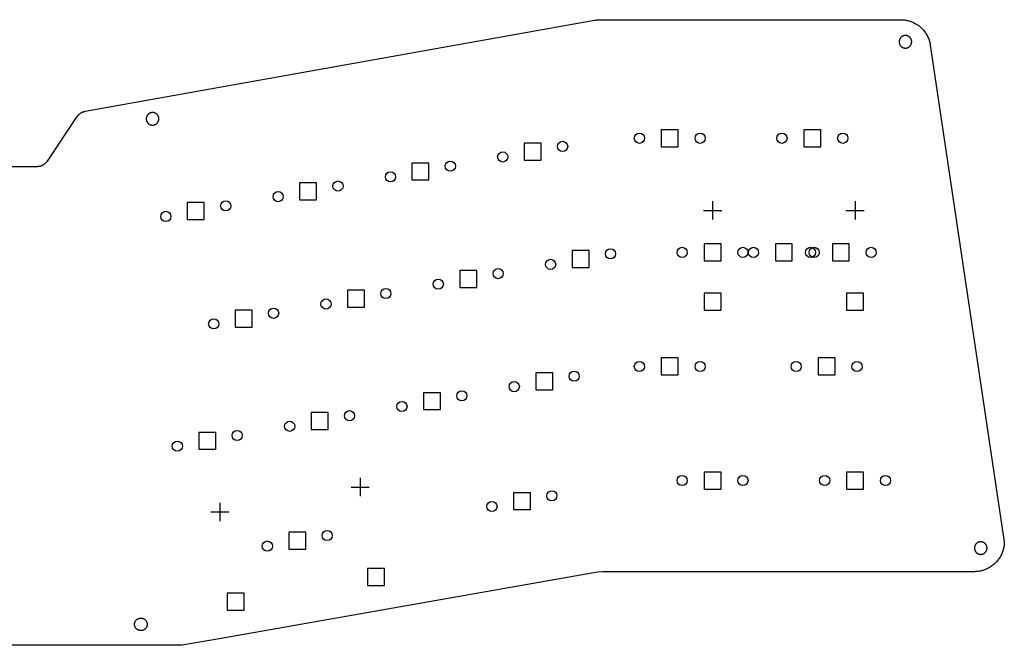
# Model space of a CAD drawing. Extents: x 52 to 383, y -189 to -68.
# Tile 5 of 5: x 219 to 383, y -172 to -68. Entities that reach past the tile are written whole.
import ezdxf

# ---------------------------------------------------------------- set-up
doc = ezdxf.new("R2010")
doc.units = 0
doc.layers.add('BLACK', color=7, linetype='CONTINUOUS')

msp = doc.modelspace()

# ---------------------------------------------------------------- linework, layer by layer
at = {"layer": 'BLACK', "linetype": 'CONTINUOUS'}
for p, q in [((229.906, -83.2269), (315.016, -68.012)), ((315.016, -68.012), (315.161, -67.9886)), ((315.161, -67.9886), (315.306, -67.9695)), ((315.306, -67.9695), (315.451, -67.9545)), ((315.451, -67.9545), (315.597, -67.9438)), ((315.597, -67.9438), (315.743, -67.9374)), ((315.743, -67.9374), (315.889, -67.9353)), ((315.889, -67.9353), (366.14, -67.9353)), ((366.14, -67.9353), (366.313, -67.9383)), ((366.313, -67.9383), (366.486, -67.9474)), ((366.486, -67.9474), (366.659, -67.9624)), ((366.659, -67.9624), (366.832, -67.9834)), ((366.832, -67.9834), (367.003, -68.0104)), ((367.003, -68.0104), (367.173, -68.0433)), ((367.173, -68.0433), (367.342, -68.0821)), ((367.342, -68.0821), (367.51, -68.1267)), ((367.51, -68.1267), (367.676, -68.1771)), ((367.676, -68.1771), (367.84, -68.2333)), ((367.84, -68.2333), (368.002, -68.2951)), ((368.002, -68.2951), (368.162, -68.3625)), ((368.162, -68.3625), (368.32, -68.4354)), ((368.32, -68.4354), (368.474, -68.5138)), ((368.474, -68.5138), (368.626, -68.5974)), ((368.626, -68.5974), (368.775, -68.6863)), ((368.775, -68.6863), (368.921, -68.7803)), ((368.921, -68.7803), (369.064, -68.8793)), ((369.064, -68.8793), (369.203, -68.9832)), ((369.203, -68.9832), (369.338, -69.0918)), ((366.383, -70.7258), (366.353, -70.7453)), ((366.415, -70.7074), (366.383, -70.7258)), ((366.447, -70.6901), (366.415, -70.7074)), ((366.48, -70.674), (366.447, -70.6901)), ((366.513, -70.6589), (366.48, -70.674)), ((366.546, -70.645), (366.513, -70.6589)), ((366.581, -70.6324), (366.546, -70.645)), ((366.615, -70.6208), (366.581, -70.6324)), ((366.65, -70.6106), (366.615, -70.6208)), ((366.685, -70.6015), (366.65, -70.6106)), ((366.721, -70.5936), (366.685, -70.6015)), ((366.757, -70.587), (366.721, -70.5936)), ((366.793, -70.5817), (366.757, -70.587)), ((366.829, -70.5776), (366.793, -70.5817)), ((366.866, -70.5747), (366.829, -70.5776)), ((366.902, -70.5731), (366.866, -70.5747)), ((366.938, -70.5728), (366.902, -70.5731)), ((366.975, -70.5738), (366.938, -70.5728)), ((367.011, -70.576), (366.975, -70.5738)), ((367.047, -70.5795), (367.011, -70.576)), ((367.084, -70.5842), (367.047, -70.5795)), ((367.12, -70.5902), (367.084, -70.5842)), ((367.155, -70.5974), (367.12, -70.5902)), ((367.191, -70.6059), (367.155, -70.5974)), ((367.226, -70.6155), (367.191, -70.6059)), ((367.261, -70.6264), (367.226, -70.6155)), ((367.295, -70.6386), (367.261, -70.6264)), ((367.329, -70.6518), (367.295, -70.6386)), ((367.362, -70.6663), (367.329, -70.6518)), ((367.395, -70.6819), (367.362, -70.6663)), ((367.428, -70.6987), (367.395, -70.6819)), ((367.46, -70.7165), (367.428, -70.6987)), ((367.491, -70.7355), (367.46, -70.7165)), ((369.338, -69.0918), (369.469, -69.2051)), ((369.469, -69.2051), (369.597, -69.3229)), ((369.597, -69.3229), (369.72, -69.445)), ((369.72, -69.445), (369.839, -69.5713)), ((369.839, -69.5713), (369.953, -69.7017)), ((369.953, -69.7017), (370.063, -69.8359)), ((370.063, -69.8359), (370.169, -69.9739)), ((370.169, -69.9739), (370.269, -70.1155)), ((370.269, -70.1155), (370.364, -70.2604)), ((370.364, -70.2604), (370.454, -70.4086)), ((370.454, -70.4086), (370.539, -70.5598)), ((370.539, -70.5598), (370.619, -70.7139)), ((370.619, -70.7139), (370.694, -70.8706)), ((365.881, -71.5681), (365.879, -71.6046)), ((365.879, -71.6046), (365.879, -71.641)), ((365.879, -71.641), (365.881, -71.6774)), ((365.883, -71.5318), (365.881, -71.5681)), ((365.881, -71.6774), (365.883, -71.7138)), ((365.887, -71.4955), (365.883, -71.5318)), ((365.883, -71.7138), (365.887, -71.75)), ((365.892, -71.4594), (365.887, -71.4955)), ((365.887, -71.75), (365.892, -71.7861)), ((365.898, -71.4235), (365.892, -71.4594)), ((365.892, -71.7861), (365.898, -71.822)), ((365.906, -71.3879), (365.898, -71.4235)), ((365.898, -71.822), (365.906, -71.8577)), ((365.915, -71.3525), (365.906, -71.3879)), ((365.906, -71.8577), (365.915, -71.8931)), ((365.925, -71.3174), (365.915, -71.3525)), ((365.915, -71.8931), (365.925, -71.9281)), ((365.936, -71.2828), (365.925, -71.3174)), ((365.925, -71.9281), (365.936, -71.9628)), ((365.948, -71.2485), (365.936, -71.2828)), ((365.936, -71.9628), (365.948, -71.9971)), ((365.962, -71.2147), (365.948, -71.2485)), ((365.948, -71.9971), (365.962, -72.0309)), ((365.977, -71.1813), (365.962, -71.2147)), ((365.962, -72.0309), (365.977, -72.0642)), ((365.992, -71.1485), (365.977, -71.1813)), ((365.977, -72.0642), (365.992, -72.097)), ((366.01, -71.1163), (365.992, -71.1485)), ((365.992, -72.097), (366.01, -72.1293)), ((366.028, -71.0847), (366.01, -71.1163)), ((366.01, -72.1293), (366.028, -72.1609)), ((366.047, -71.0537), (366.028, -71.0847)), ((366.028, -72.1609), (366.047, -72.1918)), ((366.067, -71.0234), (366.047, -71.0537)), ((366.047, -72.1918), (366.067, -72.2221)), ((366.088, -70.9939), (366.067, -71.0234)), ((366.067, -72.2221), (366.088, -72.2517)), ((366.111, -70.9651), (366.088, -70.9939)), ((366.088, -72.2517), (366.111, -72.2805)), ((366.134, -70.9371), (366.111, -70.9651)), ((366.111, -72.2805), (366.134, -72.3085)), ((366.158, -70.9099), (366.134, -70.9371)), ((366.134, -72.3085), (366.158, -72.3357)), ((366.184, -70.8835), (366.158, -70.9099)), ((366.158, -72.3357), (366.184, -72.362)), ((366.21, -70.8581), (366.184, -70.8835)), ((366.184, -72.362), (366.21, -72.3875)), ((366.237, -70.8336), (366.21, -70.8581)), ((366.264, -70.81), (366.237, -70.8336)), ((366.293, -70.7875), (366.264, -70.81)), ((366.322, -70.7659), (366.293, -70.7875)), ((366.353, -70.7453), (366.322, -70.7659)), ((367.521, -70.7555), (367.491, -70.7355)), ((367.551, -70.7765), (367.521, -70.7555)), ((367.58, -70.7986), (367.551, -70.7765)), ((367.608, -70.8217), (367.58, -70.7986)), ((367.635, -70.8457), (367.608, -70.8217)), ((367.662, -70.8707), (367.635, -70.8457)), ((367.688, -70.8966), (367.662, -70.8707)), ((367.662, -72.3748), (367.688, -72.349)), ((367.712, -70.9234), (367.688, -70.8966)), ((367.688, -72.349), (367.712, -72.3222)), ((367.736, -70.951), (367.712, -70.9234)), ((367.712, -72.3222), (367.736, -72.2946)), ((367.759, -70.9794), (367.736, -70.951)), ((367.736, -72.2946), (367.759, -72.2662)), ((367.781, -71.0086), (367.759, -70.9794)), ((367.759, -72.2662), (367.781, -72.237)), ((367.802, -71.0385), (367.781, -71.0086)), ((367.781, -72.237), (367.802, -72.2071)), ((367.821, -71.0691), (367.802, -71.0385)), ((367.802, -72.2071), (367.821, -72.1764)), ((367.84, -71.1004), (367.821, -71.0691)), ((367.821, -72.1764), (367.84, -72.1451)), ((367.858, -71.1323), (367.84, -71.1004)), ((367.84, -72.1451), (367.858, -72.1132)), ((367.874, -71.1649), (367.858, -71.1323)), ((367.858, -72.1132), (367.874, -72.0807)), ((367.889, -71.1979), (367.874, -71.1649)), ((367.874, -72.0807), (367.889, -72.0476)), ((367.904, -71.2315), (367.889, -71.1979)), ((367.889, -72.0476), (367.904, -72.0141)), ((367.917, -71.2656), (367.904, -71.2315)), ((367.904, -72.0141), (367.917, -71.98)), ((367.928, -71.3), (367.917, -71.2656)), ((367.917, -71.98), (367.928, -71.9455)), ((367.939, -71.3349), (367.928, -71.3)), ((367.928, -71.9455), (367.939, -71.9106)), ((367.948, -71.3701), (367.939, -71.3349)), ((367.939, -71.9106), (367.948, -71.8754)), ((367.957, -71.4057), (367.948, -71.3701)), ((367.948, -71.8754), (367.957, -71.8399)), ((367.964, -71.4414), (367.957, -71.4057)), ((367.957, -71.8399), (367.964, -71.8041)), ((367.969, -71.4775), (367.964, -71.4414)), ((367.964, -71.8041), (367.969, -71.7681)), ((367.974, -71.5136), (367.969, -71.4775)), ((367.969, -71.7681), (367.974, -71.7319)), ((367.977, -71.5499), (367.974, -71.5136)), ((367.974, -71.7319), (367.977, -71.6956)), ((367.979, -71.5863), (367.977, -71.5499)), ((367.977, -71.6956), (367.979, -71.6592)), ((367.979, -71.6228), (367.979, -71.5863)), ((367.979, -71.6592), (367.979, -71.6228)), ((370.694, -70.8706), (370.762, -71.0299)), ((370.762, -71.0299), (370.826, -71.1914)), ((370.826, -71.1914), (370.883, -71.355)), ((370.883, -71.355), (370.935, -71.5206)), ((370.935, -71.5206), (370.982, -71.6878)), ((370.982, -71.6878), (371.022, -71.8566)), ((371.022, -71.8566), (371.056, -72.0266)), ((371.056, -72.0266), (371.085, -72.1977)), ((371.085, -72.1977), (383.449, -155.093)), ((366.21, -72.3875), (366.237, -72.412)), ((366.237, -72.412), (366.264, -72.4355)), ((366.264, -72.4355), (366.293, -72.4581)), ((366.293, -72.4581), (366.322, -72.4797)), ((366.322, -72.4797), (366.353, -72.5002)), ((366.353, -72.5002), (366.383, -72.5197)), ((366.383, -72.5197), (366.415, -72.5381)), ((366.415, -72.5381), (366.447, -72.5554)), ((366.447, -72.5554), (366.48, -72.5716)), ((366.48, -72.5716), (366.513, -72.5866)), ((366.513, -72.5866), (366.546, -72.6005)), ((366.546, -72.6005), (366.581, -72.6132)), ((366.581, -72.6132), (366.615, -72.6247)), ((366.615, -72.6247), (366.65, -72.635)), ((366.65, -72.635), (366.685, -72.6441)), ((366.685, -72.6441), (366.721, -72.6519)), ((366.721, -72.6519), (366.757, -72.6585)), ((366.757, -72.6585), (366.793, -72.6639)), ((366.793, -72.6639), (366.829, -72.668)), ((366.829, -72.668), (366.866, -72.6708)), ((366.866, -72.6708), (366.902, -72.6724)), ((366.902, -72.6724), (366.938, -72.6727)), ((366.938, -72.6727), (366.975, -72.6718)), ((366.975, -72.6718), (367.011, -72.6696)), ((367.011, -72.6696), (367.047, -72.6661)), ((367.047, -72.6661), (367.084, -72.6614)), ((367.084, -72.6614), (367.12, -72.6554)), ((367.12, -72.6554), (367.155, -72.6482)), ((367.155, -72.6482), (367.191, -72.6397)), ((367.191, -72.6397), (367.226, -72.63)), ((367.226, -72.63), (367.261, -72.6191)), ((367.261, -72.6191), (367.295, -72.607)), ((367.295, -72.607), (367.329, -72.5937)), ((367.329, -72.5937), (367.362, -72.5793)), ((367.362, -72.5793), (367.395, -72.5637)), ((367.395, -72.5637), (367.428, -72.5469)), ((367.428, -72.5469), (367.46, -72.5291)), ((367.46, -72.5291), (367.491, -72.5101)), ((367.491, -72.5101), (367.521, -72.4901)), ((367.521, -72.4901), (367.551, -72.469)), ((367.551, -72.469), (367.58, -72.4469)), ((367.58, -72.4469), (367.608, -72.4239)), ((367.608, -72.4239), (367.635, -72.3998)), ((367.635, -72.3998), (367.662, -72.3748)), ((228.717, -83.9214), (228.76, -83.8706)), ((228.76, -83.8706), (228.805, -83.8211)), ((228.805, -83.8211), (228.852, -83.7733)), ((228.852, -83.7733), (228.901, -83.727)), ((228.901, -83.727), (228.951, -83.6824)), ((228.951, -83.6824), (229.002, -83.6395)), ((229.002, -83.6395), (229.055, -83.5983)), ((229.055, -83.5983), (229.109, -83.5589)), ((229.109, -83.5589), (229.164, -83.5213)), ((229.164, -83.5213), (229.221, -83.4856)), ((229.221, -83.4856), (229.279, -83.4519)), ((229.279, -83.4519), (229.338, -83.4201)), ((229.338, -83.4201), (229.398, -83.3902)), ((229.398, -83.3902), (229.459, -83.3625)), ((229.459, -83.3625), (229.52, -83.3367)), ((229.52, -83.3367), (229.583, -83.3131)), ((229.583, -83.3131), (229.646, -83.2915)), ((229.646, -83.2915), (229.711, -83.2721)), ((229.711, -83.2721), (229.775, -83.2548)), ((229.775, -83.2548), (229.841, -83.2398)), ((229.841, -83.2398), (229.906, -83.2269)), ((240.322, -83.8572), (240.3, -83.8868)), ((240.344, -83.8284), (240.322, -83.8572)), ((240.367, -83.8004), (240.344, -83.8284)), ((240.392, -83.7732), (240.367, -83.8004)), ((240.417, -83.7469), (240.392, -83.7732)), ((240.443, -83.7215), (240.417, -83.7469)), ((240.47, -83.697), (240.443, -83.7215)), ((240.498, -83.6734), (240.47, -83.697)), ((240.526, -83.6508), (240.498, -83.6734)), ((240.556, -83.6292), (240.526, -83.6508)), ((240.586, -83.6087), (240.556, -83.6292)), ((240.617, -83.5892), (240.586, -83.6087)), ((240.648, -83.5708), (240.617, -83.5892)), ((240.68, -83.5535), (240.648, -83.5708)), ((240.713, -83.5373), (240.68, -83.5535)), ((240.746, -83.5223), (240.713, -83.5373)), ((240.78, -83.5084), (240.746, -83.5223)), ((240.814, -83.4957), (240.78, -83.5084)), ((240.848, -83.4842), (240.814, -83.4957)), ((240.883, -83.4739), (240.848, -83.4842)), ((240.919, -83.4648), (240.883, -83.4739)), ((240.954, -83.457), (240.919, -83.4648)), ((240.99, -83.4504), (240.954, -83.457)), ((241.026, -83.445), (240.99, -83.4504)), ((241.062, -83.4409), (241.026, -83.445)), ((241.099, -83.4381), (241.062, -83.4409)), ((241.135, -83.4365), (241.099, -83.4381)), ((241.172, -83.4362), (241.135, -83.4365)), ((241.208, -83.4371), (241.172, -83.4362)), ((241.244, -83.4393), (241.208, -83.4371)), ((241.281, -83.4428), (241.244, -83.4393)), ((241.317, -83.4475), (241.281, -83.4428)), ((241.353, -83.4535), (241.317, -83.4475)), ((241.388, -83.4608), (241.353, -83.4535)), ((241.424, -83.4692), (241.388, -83.4608)), ((241.459, -83.4789), (241.424, -83.4692)), ((241.494, -83.4898), (241.459, -83.4789)), ((241.528, -83.5019), (241.494, -83.4898)), ((241.562, -83.5152), (241.528, -83.5019)), ((241.596, -83.5297), (241.562, -83.5152)), ((241.629, -83.5453), (241.596, -83.5297)), ((241.661, -83.562), (241.629, -83.5453)), ((241.693, -83.5799), (241.661, -83.562)), ((241.724, -83.5988), (241.693, -83.5799)), ((241.754, -83.6188), (241.724, -83.5988)), ((241.784, -83.6399), (241.754, -83.6188)), ((241.813, -83.662), (241.784, -83.6399)), ((241.841, -83.6851), (241.813, -83.662)), ((241.869, -83.7091), (241.841, -83.6851)), ((241.895, -83.7341), (241.869, -83.7091)), ((241.921, -83.76), (241.895, -83.7341)), ((241.946, -83.7867), (241.921, -83.76)), ((241.969, -83.8143), (241.946, -83.7867)), ((241.992, -83.8427), (241.969, -83.8143)), ((242.014, -83.8719), (241.992, -83.8427)), ((242.035, -83.9018), (242.014, -83.8719)), ((223.604, -91.5345), (228.597, -84.0825)), ((228.597, -84.0825), (228.635, -84.0275)), ((228.635, -84.0275), (228.675, -83.9738)), ((228.675, -83.9738), (228.717, -83.9214)), ((240.114, -84.4315), (240.113, -84.4679)), ((240.113, -84.4679), (240.113, -84.5044)), ((240.113, -84.5044), (240.114, -84.5408)), ((240.116, -84.3951), (240.114, -84.4315)), ((240.114, -84.5408), (240.116, -84.5772)), ((240.12, -84.3589), (240.116, -84.3951)), ((240.116, -84.5772), (240.12, -84.6134)), ((240.125, -84.3228), (240.12, -84.3589)), ((240.12, -84.6134), (240.125, -84.6495)), ((240.131, -84.2869), (240.125, -84.3228)), ((240.125, -84.6495), (240.131, -84.6854)), ((240.139, -84.2512), (240.131, -84.2869)), ((240.131, -84.6854), (240.139, -84.7211)), ((240.148, -84.2158), (240.139, -84.2512)), ((240.139, -84.7211), (240.148, -84.7564)), ((240.158, -84.1808), (240.148, -84.2158)), ((240.148, -84.7564), (240.158, -84.7915)), ((240.169, -84.1461), (240.158, -84.1808)), ((240.158, -84.7915), (240.169, -84.8262)), ((240.181, -84.1118), (240.169, -84.1461)), ((240.169, -84.8262), (240.181, -84.8604)), ((240.195, -84.078), (240.181, -84.1118)), ((240.181, -84.8604), (240.195, -84.8943)), ((240.21, -84.0447), (240.195, -84.078)), ((240.195, -84.8943), (240.21, -84.9276)), ((240.226, -84.0119), (240.21, -84.0447)), ((240.21, -84.9276), (240.226, -84.9604)), ((240.243, -83.9797), (240.226, -84.0119)), ((240.226, -84.9604), (240.243, -84.9926)), ((240.261, -83.948), (240.243, -83.9797)), ((240.243, -84.9926), (240.261, -85.0242)), ((240.28, -83.9171), (240.261, -83.948)), ((240.261, -85.0242), (240.28, -85.0552)), ((240.3, -83.8868), (240.28, -83.9171)), ((240.28, -85.0552), (240.3, -85.0855)), ((240.3, -85.0855), (240.322, -85.1151)), ((240.322, -85.1151), (240.344, -85.1439)), ((240.344, -85.1439), (240.367, -85.1719)), ((240.367, -85.1719), (240.392, -85.199)), ((240.392, -85.199), (240.417, -85.2254)), ((240.417, -85.2254), (240.443, -85.2508)), ((240.443, -85.2508), (240.47, -85.2753)), ((240.47, -85.2753), (240.498, -85.2989)), ((240.498, -85.2989), (240.526, -85.3215)), ((240.526, -85.3215), (240.556, -85.343)), ((240.556, -85.343), (240.586, -85.3636)), ((240.586, -85.3636), (240.617, -85.3831)), ((240.617, -85.3831), (240.648, -85.4015)), ((240.648, -85.4015), (240.68, -85.4188)), ((240.68, -85.4188), (240.713, -85.435)), ((240.713, -85.435), (240.746, -85.45)), ((240.746, -85.45), (240.78, -85.4639)), ((240.78, -85.4639), (240.814, -85.4766)), ((240.814, -85.4766), (240.848, -85.4881)), ((240.848, -85.4881), (240.883, -85.4984)), ((240.883, -85.4984), (240.919, -85.5074)), ((240.919, -85.5074), (240.954, -85.5153)), ((240.954, -85.5153), (240.99, -85.5219)), ((240.99, -85.5219), (241.026, -85.5273)), ((241.026, -85.5273), (241.062, -85.5314)), ((241.281, -85.5295), (241.317, -85.5247)), ((241.317, -85.5247), (241.353, -85.5188)), ((241.353, -85.5188), (241.388, -85.5115)), ((241.388, -85.5115), (241.424, -85.5031)), ((241.424, -85.5031), (241.459, -85.4934)), ((241.459, -85.4934), (241.494, -85.4825)), ((241.494, -85.4825), (241.528, -85.4704)), ((241.528, -85.4704), (241.562, -85.4571)), ((241.562, -85.4571), (241.596, -85.4426)), ((241.596, -85.4426), (241.629, -85.427)), ((241.629, -85.427), (241.661, -85.4103)), ((241.661, -85.4103), (241.693, -85.3924)), ((241.693, -85.3924), (241.724, -85.3735)), ((241.724, -85.3735), (241.754, -85.3534)), ((241.754, -85.3534), (241.784, -85.3324)), ((241.784, -85.3324), (241.813, -85.3103)), ((241.813, -85.3103), (241.841, -85.2872)), ((241.841, -85.2872), (241.869, -85.2632)), ((241.869, -85.2632), (241.895, -85.2382)), ((241.895, -85.2382), (241.921, -85.2123)), ((241.921, -85.2123), (241.946, -85.1856)), ((241.946, -85.1856), (241.969, -85.158)), ((241.969, -85.158), (241.992, -85.1295)), ((241.992, -85.1295), (242.014, -85.1004)), ((242.014, -85.1004), (242.035, -85.0704)), ((242.055, -83.9325), (242.035, -83.9018)), ((242.035, -85.0704), (242.055, -85.0398)), ((242.073, -83.9638), (242.055, -83.9325)), ((242.055, -85.0398), (242.073, -85.0085)), ((242.091, -83.9957), (242.073, -83.9638)), ((242.073, -85.0085), (242.091, -84.9766)), ((242.107, -84.0282), (242.091, -83.9957)), ((242.091, -84.9766), (242.107, -84.9441)), ((242.123, -84.0613), (242.107, -84.0282)), ((242.107, -84.9441), (242.123, -84.911)), ((242.137, -84.0949), (242.123, -84.0613)), ((242.123, -84.911), (242.137, -84.8774)), ((242.15, -84.1289), (242.137, -84.0949)), ((242.137, -84.8774), (242.15, -84.8434)), ((242.162, -84.1634), (242.15, -84.1289)), ((242.15, -84.8434), (242.162, -84.8089)), ((242.172, -84.1983), (242.162, -84.1634)), ((242.162, -84.8089), (242.172, -84.774)), ((242.182, -84.2335), (242.172, -84.1983)), ((242.172, -84.774), (242.182, -84.7388)), ((242.19, -84.269), (242.182, -84.2335)), ((242.182, -84.7388), (242.19, -84.7033)), ((242.197, -84.3048), (242.19, -84.269)), ((242.19, -84.7033), (242.197, -84.6675)), ((242.202, -84.3408), (242.197, -84.3048)), ((242.197, -84.6675), (242.202, -84.6315)), ((242.207, -84.377), (242.202, -84.3408)), ((242.202, -84.6315), (242.207, -84.5953)), ((242.21, -84.4133), (242.207, -84.377)), ((242.207, -84.5953), (242.21, -84.559)), ((242.212, -84.4497), (242.21, -84.4133)), ((242.21, -84.559), (242.212, -84.5226)), ((242.212, -84.4861), (242.212, -84.4497)), ((242.212, -84.5226), (242.212, -84.4861)), ((241.062, -85.5314), (241.099, -85.5342)), ((241.099, -85.5342), (241.135, -85.5358)), ((241.135, -85.5358), (241.172, -85.5361)), ((241.172, -85.5361), (241.208, -85.5352)), ((241.208, -85.5352), (241.244, -85.5329)), ((241.244, -85.5329), (241.281, -85.5295)), ((328.98, -86.3158), (326.152, -86.3158)), ((326.152, -86.3158), (326.152, -89.1442)), ((328.98, -89.1442), (328.98, -86.3158)), ((352.793, -86.3158), (349.965, -86.3158)), ((349.965, -86.3158), (349.965, -89.1442)), ((352.793, -89.1442), (352.793, -86.3158)), ((306.078, -88.5584), (303.249, -88.5584)), ((303.249, -88.5584), (303.249, -91.3868)), ((306.078, -91.3868), (306.078, -88.5584)), ((326.152, -89.1442), (328.98, -89.1442)), ((349.965, -89.1442), (352.793, -89.1442)), ((222.972, -92.1357), (223.03, -92.0999)), ((223.03, -92.0999), (223.086, -92.0622)), ((223.086, -92.0622), (223.141, -92.0226)), ((223.141, -92.0226), (223.194, -91.9812)), ((223.194, -91.9812), (223.246, -91.938)), ((223.246, -91.938), (223.297, -91.893)), ((223.297, -91.893), (223.346, -91.8464)), ((223.346, -91.8464), (223.393, -91.7982)), ((223.393, -91.7982), (223.439, -91.7483)), ((223.439, -91.7483), (223.483, -91.697)), ((223.483, -91.697), (223.525, -91.6442)), ((223.525, -91.6442), (223.565, -91.59)), ((223.565, -91.59), (223.604, -91.5345)), ((287.317, -91.8664), (284.489, -91.8664)), ((284.489, -91.8664), (284.489, -94.6948)), ((287.317, -94.6948), (287.317, -91.8664)), ((303.249, -91.3868), (306.078, -91.3868)), ((215.998, -92.4213), (221.942, -92.4213)), ((221.942, -92.4213), (222.01, -92.4201)), ((222.01, -92.4201), (222.077, -92.4167)), ((222.077, -92.4167), (222.145, -92.411)), ((222.145, -92.411), (222.212, -92.403)), ((222.212, -92.403), (222.279, -92.3927)), ((222.279, -92.3927), (222.345, -92.3802)), ((222.345, -92.3802), (222.411, -92.3655)), ((222.411, -92.3655), (222.477, -92.3485)), ((222.477, -92.3485), (222.542, -92.3294)), ((222.542, -92.3294), (222.606, -92.308)), ((222.606, -92.308), (222.669, -92.2845)), ((222.669, -92.2845), (222.732, -92.2589)), ((222.732, -92.2589), (222.793, -92.2312)), ((222.793, -92.2312), (222.854, -92.2014)), ((222.854, -92.2014), (222.914, -92.1695)), ((222.914, -92.1695), (222.972, -92.1357)), ((268.557, -95.1744), (265.728, -95.1744)), ((265.728, -95.1744), (265.728, -98.0028)), ((268.557, -98.0028), (268.557, -95.1744)), ((284.489, -94.6948), (287.317, -94.6948)), ((249.796, -98.4824), (246.968, -98.4824)), ((246.968, -98.4824), (246.968, -101.311)), ((249.796, -101.311), (249.796, -98.4824)), ((265.728, -98.0028), (268.557, -98.0028)), ((334.716, -98.255), (334.716, -101.305)), ((358.516, -98.255), (358.516, -101.305)), ((333.191, -99.78), (336.241, -99.78)), ((356.991, -99.78), (360.041, -99.78)), ((246.968, -101.311), (249.796, -101.311)), ((314.076, -106.492), (311.248, -106.492)), ((311.248, -106.492), (311.248, -109.32)), ((314.076, -109.32), (314.076, -106.492)), ((336.124, -105.366), (333.296, -105.366)), ((333.296, -105.366), (333.296, -108.194)), ((336.124, -108.194), (336.124, -105.366)), ((348.03, -105.366), (345.202, -105.366)), ((345.202, -105.366), (345.202, -108.194)), ((348.03, -108.194), (348.03, -105.366)), ((357.555, -105.366), (354.727, -105.366)), ((354.727, -105.366), (354.727, -108.194)), ((357.555, -108.194), (357.555, -105.366)), ((333.296, -108.194), (336.124, -108.194)), ((345.202, -108.194), (348.03, -108.194)), ((354.727, -108.194), (357.555, -108.194)), ((295.315, -109.8), (292.487, -109.8)), ((292.487, -109.8), (292.487, -112.628)), ((295.315, -112.628), (295.315, -109.8)), ((311.248, -109.32), (314.076, -109.32)), ((276.555, -113.108), (273.726, -113.108)), ((273.726, -113.108), (273.726, -115.936)), ((276.555, -115.936), (276.555, -113.108)), ((292.487, -112.628), (295.315, -112.628)), ((336.13, -113.606), (333.302, -113.606)), ((333.302, -113.606), (333.302, -116.434)), ((336.13, -116.434), (336.13, -113.606)), ((359.93, -113.606), (357.102, -113.606)), ((357.102, -113.606), (357.102, -116.434)), ((359.93, -116.434), (359.93, -113.606)), ((257.794, -116.416), (254.966, -116.416)), ((254.966, -116.416), (254.966, -119.244)), ((257.794, -119.244), (257.794, -116.416)), ((273.726, -115.936), (276.555, -115.936)), ((333.302, -116.434), (336.13, -116.434)), ((357.102, -116.434), (359.93, -116.434)), ((254.966, -119.244), (257.794, -119.244)), ((328.98, -124.416), (326.152, -124.416)), ((326.152, -124.416), (326.152, -127.244)), ((328.98, -127.244), (328.98, -124.416)), ((355.174, -124.416), (352.346, -124.416)), ((352.346, -124.416), (352.346, -127.244)), ((355.174, -127.244), (355.174, -124.416)), ((308.004, -126.907), (305.175, -126.907)), ((305.175, -126.907), (305.175, -129.735)), ((308.004, -129.735), (308.004, -126.907)), ((326.152, -127.244), (328.98, -127.244)), ((352.346, -127.244), (355.174, -127.244)), ((305.175, -129.735), (308.004, -129.735)), ((289.243, -130.215), (286.415, -130.215)), ((286.415, -130.215), (286.415, -133.043)), ((289.243, -133.043), (289.243, -130.215)), ((286.415, -133.043), (289.243, -133.043)), ((270.483, -133.523), (267.654, -133.523)), ((267.654, -133.523), (267.654, -136.351)), ((270.483, -136.351), (270.483, -133.523)), ((267.654, -136.351), (270.483, -136.351)), ((251.722, -136.831), (248.894, -136.831)), ((248.894, -136.831), (248.894, -139.659)), ((251.722, -139.659), (251.722, -136.831)), ((248.894, -139.659), (251.722, -139.659)), ((275.845, -144.453), (275.845, -147.503)), ((336.124, -143.466), (333.296, -143.466)), ((333.296, -143.466), (333.296, -146.294)), ((336.124, -146.294), (336.124, -143.466)), ((359.937, -143.466), (357.108, -143.466)), ((357.108, -143.466), (357.108, -146.294)), ((359.937, -146.294), (359.937, -143.466)), ((274.32, -145.978), (277.37, -145.978)), ((333.296, -146.294), (336.124, -146.294)), ((357.108, -146.294), (359.937, -146.294)), ((304.277, -146.908), (301.448, -146.908)), ((301.448, -146.908), (301.448, -149.736)), ((304.277, -149.736), (304.277, -146.908)), ((252.406, -148.586), (252.406, -151.636)), ((250.881, -150.111), (253.931, -150.111)), ((301.448, -149.736), (304.277, -149.736)), ((266.755, -153.524), (263.927, -153.524)), ((263.927, -153.524), (263.927, -156.352)), ((266.755, -156.352), (266.755, -153.524)), ((378.461, -156.099), (378.46, -156.136)), ((378.46, -156.136), (378.46, -156.172)), ((378.46, -156.172), (378.461, -156.209)), ((378.464, -156.063), (378.461, -156.099)), ((378.461, -156.209), (378.464, -156.245)), ((378.468, -156.027), (378.464, -156.063)), ((378.464, -156.245), (378.468, -156.281)), ((378.473, -155.991), (378.468, -156.027)), ((378.479, -155.955), (378.473, -155.991)), ((378.486, -155.919), (378.479, -155.955)), ((378.495, -155.884), (378.486, -155.919)), ((378.505, -155.849), (378.495, -155.884)), ((378.516, -155.814), (378.505, -155.849)), ((378.529, -155.78), (378.516, -155.814)), ((378.542, -155.746), (378.529, -155.78)), ((378.557, -155.712), (378.542, -155.746)), ((378.573, -155.68), (378.557, -155.712)), ((378.59, -155.647), (378.573, -155.68)), ((378.608, -155.616), (378.59, -155.647)), ((378.627, -155.585), (378.608, -155.616)), ((378.648, -155.555), (378.627, -155.585)), ((378.669, -155.525), (378.648, -155.555)), ((378.691, -155.496), (378.669, -155.525)), ((378.715, -155.468), (378.691, -155.496)), ((378.739, -155.441), (378.715, -155.468)), ((378.764, -155.415), (378.739, -155.441)), ((378.79, -155.389), (378.764, -155.415)), ((378.817, -155.365), (378.79, -155.389)), ((378.845, -155.341), (378.817, -155.365)), ((378.874, -155.319), (378.845, -155.341)), ((378.903, -155.297), (378.874, -155.319)), ((378.933, -155.276), (378.903, -155.297)), ((378.964, -155.257), (378.933, -155.276)), ((378.995, -155.239), (378.964, -155.257)), ((379.027, -155.221), (378.995, -155.239)), ((379.06, -155.205), (379.027, -155.221)), ((379.093, -155.19), (379.06, -155.205)), ((379.127, -155.176), (379.093, -155.19)), ((379.161, -155.163), (379.127, -155.176)), ((379.196, -155.152), (379.161, -155.163)), ((379.231, -155.142), (379.196, -155.152)), ((379.266, -155.133), (379.231, -155.142)), ((379.302, -155.125), (379.266, -155.133)), ((379.337, -155.118), (379.302, -155.125)), ((379.374, -155.113), (379.337, -155.118)), ((379.41, -155.109), (379.374, -155.113)), ((379.446, -155.106), (379.41, -155.109)), ((379.482, -155.104), (379.446, -155.106)), ((379.519, -155.104), (379.482, -155.104)), ((379.555, -155.105), (379.519, -155.104)), ((379.592, -155.107), (379.555, -155.105)), ((379.628, -155.111), (379.592, -155.107)), ((379.664, -155.115), (379.628, -155.111)), ((379.7, -155.121), (379.664, -155.115)), ((379.736, -155.129), (379.7, -155.121)), ((379.771, -155.137), (379.736, -155.129)), ((379.806, -155.147), (379.771, -155.137)), ((379.841, -155.158), (379.806, -155.147)), ((379.876, -155.17), (379.841, -155.158)), ((379.91, -155.183), (379.876, -155.17)), ((379.943, -155.197), (379.91, -155.183)), ((379.976, -155.213), (379.943, -155.197)), ((380.008, -155.23), (379.976, -155.213)), ((380.04, -155.248), (380.008, -155.23)), ((380.071, -155.267), (380.04, -155.248)), ((380.102, -155.287), (380.071, -155.267)), ((380.131, -155.308), (380.102, -155.287)), ((380.16, -155.33), (380.131, -155.308)), ((380.189, -155.353), (380.16, -155.33)), ((380.216, -155.377), (380.189, -155.353)), ((380.243, -155.402), (380.216, -155.377)), ((380.268, -155.428), (380.243, -155.402)), ((380.293, -155.454), (380.268, -155.428)), ((380.317, -155.482), (380.293, -155.454)), ((380.34, -155.51), (380.317, -155.482)), ((380.361, -155.54), (380.34, -155.51)), ((380.382, -155.57), (380.361, -155.54)), ((380.402, -155.6), (380.382, -155.57)), ((380.421, -155.632), (380.402, -155.6)), ((380.438, -155.663), (380.421, -155.632)), ((380.455, -155.696), (380.438, -155.663)), ((380.47, -155.729), (380.455, -155.696)), ((380.484, -155.763), (380.47, -155.729)), ((380.497, -155.797), (380.484, -155.763)), ((380.509, -155.831), (380.497, -155.797)), ((380.52, -155.866), (380.509, -155.831)), ((380.529, -155.901), (380.52, -155.866)), ((380.537, -155.937), (380.529, -155.901)), ((380.544, -155.973), (380.537, -155.937)), ((380.55, -156.009), (380.544, -155.973)), ((380.554, -156.045), (380.55, -156.009)), ((380.557, -156.081), (380.554, -156.045)), ((380.554, -156.263), (380.557, -156.227)), ((380.559, -156.117), (380.557, -156.081)), ((380.557, -156.227), (380.559, -156.19)), ((380.56, -156.154), (380.559, -156.117)), ((380.559, -156.19), (380.56, -156.154)), ((383.34, -156.133), (383.301, -156.303)), ((383.373, -155.962), (383.34, -156.133)), ((383.401, -155.789), (383.373, -155.962)), ((383.422, -155.616), (383.401, -155.789)), ((383.437, -155.442), (383.422, -155.616)), ((383.446, -155.268), (383.437, -155.442)), ((383.449, -155.093), (383.446, -155.268)), ((263.927, -156.352), (266.755, -156.352)), ((378.468, -156.281), (378.473, -156.317)), ((378.473, -156.317), (378.479, -156.353)), ((378.479, -156.353), (378.486, -156.389)), ((378.486, -156.389), (378.495, -156.424)), ((378.495, -156.424), (378.505, -156.459)), ((378.505, -156.459), (378.516, -156.494)), ((378.516, -156.494), (378.529, -156.528)), ((378.529, -156.528), (378.542, -156.562)), ((378.542, -156.562), (378.557, -156.595)), ((378.557, -156.595), (378.573, -156.628)), ((378.573, -156.628), (378.59, -156.66)), ((378.59, -156.66), (378.608, -156.692)), ((378.608, -156.692), (378.627, -156.723)), ((378.627, -156.723), (378.648, -156.753)), ((378.648, -156.753), (378.669, -156.783)), ((378.669, -156.783), (378.691, -156.812)), ((378.691, -156.812), (378.715, -156.84)), ((378.715, -156.84), (378.739, -156.867)), ((378.739, -156.867), (378.764, -156.893)), ((378.764, -156.893), (378.79, -156.919)), ((378.79, -156.919), (378.817, -156.943)), ((378.817, -156.943), (378.845, -156.967)), ((378.845, -156.967), (378.874, -156.989)), ((378.874, -156.989), (378.903, -157.011)), ((378.903, -157.011), (378.933, -157.031)), ((378.933, -157.031), (378.964, -157.051)), ((378.964, -157.051), (378.995, -157.069)), ((378.995, -157.069), (379.027, -157.087)), ((379.027, -157.087), (379.06, -157.103)), ((379.06, -157.103), (379.093, -157.118)), ((379.093, -157.118), (379.127, -157.132)), ((379.127, -157.132), (379.161, -157.144)), ((379.161, -157.144), (379.196, -157.156)), ((379.196, -157.156), (379.231, -157.166)), ((379.231, -157.166), (379.266, -157.175)), ((379.266, -157.175), (379.302, -157.183)), ((379.302, -157.183), (379.337, -157.19)), ((379.337, -157.19), (379.374, -157.195)), ((379.374, -157.195), (379.41, -157.199)), ((379.41, -157.199), (379.446, -157.202)), ((379.446, -157.202), (379.482, -157.204)), ((379.482, -157.204), (379.519, -157.204)), ((379.519, -157.204), (379.555, -157.203)), ((379.555, -157.203), (379.592, -157.201)), ((379.592, -157.201), (379.628, -157.197)), ((379.628, -157.197), (379.664, -157.192)), ((379.664, -157.192), (379.7, -157.187)), ((379.7, -157.187), (379.736, -157.179)), ((379.736, -157.179), (379.771, -157.171)), ((379.771, -157.171), (379.806, -157.161)), ((379.806, -157.161), (379.841, -157.15)), ((379.841, -157.15), (379.876, -157.138)), ((379.876, -157.138), (379.91, -157.125)), ((379.91, -157.125), (379.943, -157.11)), ((379.943, -157.11), (379.976, -157.095)), ((379.976, -157.095), (380.008, -157.078)), ((380.008, -157.078), (380.04, -157.06)), ((380.04, -157.06), (380.071, -157.041)), ((380.071, -157.041), (380.102, -157.021)), ((380.102, -157.021), (380.131, -157)), ((380.131, -157), (380.16, -156.978)), ((380.16, -156.978), (380.189, -156.955)), ((380.189, -156.955), (380.216, -156.931)), ((380.216, -156.931), (380.243, -156.906)), ((380.243, -156.906), (380.268, -156.88)), ((380.268, -156.88), (380.293, -156.853)), ((380.293, -156.853), (380.317, -156.826)), ((380.317, -156.826), (380.34, -156.797)), ((380.34, -156.797), (380.361, -156.768)), ((380.361, -156.768), (380.382, -156.738)), ((380.382, -156.738), (380.402, -156.708)), ((380.402, -156.708), (380.421, -156.676)), ((380.421, -156.676), (380.438, -156.644)), ((380.438, -156.644), (380.455, -156.612)), ((380.455, -156.612), (380.47, -156.579)), ((380.47, -156.579), (380.484, -156.545)), ((380.484, -156.545), (380.497, -156.511)), ((380.497, -156.511), (380.509, -156.477)), ((380.509, -156.477), (380.52, -156.442)), ((380.52, -156.442), (380.529, -156.407)), ((380.529, -156.407), (380.537, -156.371)), ((380.537, -156.371), (380.544, -156.335)), ((380.544, -156.335), (380.55, -156.299)), ((380.55, -156.299), (380.554, -156.263)), ((382.594, -157.889), (382.494, -158.032)), ((382.689, -157.743), (382.594, -157.889)), ((382.779, -157.593), (382.689, -157.743)), ((382.864, -157.441), (382.779, -157.593)), ((382.943, -157.285), (382.864, -157.441)), ((383.017, -157.127), (382.943, -157.285)), ((383.085, -156.966), (383.017, -157.127)), ((383.148, -156.803), (383.085, -156.966)), ((383.204, -156.638), (383.148, -156.803)), ((383.256, -156.472), (383.204, -156.638)), ((383.301, -156.303), (383.256, -156.472)), ((380.797, -159.508), (380.641, -159.587)), ((380.949, -159.423), (380.797, -159.508)), ((381.099, -159.333), (380.949, -159.423)), ((381.245, -159.238), (381.099, -159.333)), ((381.388, -159.138), (381.245, -159.238)), ((381.527, -159.033), (381.388, -159.138)), ((381.663, -158.923), (381.527, -159.033)), ((381.795, -158.809), (381.663, -158.923)), ((381.922, -158.69), (381.795, -158.809)), ((382.046, -158.567), (381.922, -158.69)), ((382.165, -158.439), (382.046, -158.567)), ((382.279, -158.307), (382.165, -158.439)), ((382.389, -158.172), (382.279, -158.307)), ((382.494, -158.032), (382.389, -158.172)), ((315.487, -160.169), (251.347, -171.457)), ((279.905, -159.572), (277.077, -159.572)), ((277.077, -159.572), (277.077, -162.4)), ((279.905, -162.4), (279.905, -159.572)), ((316.354, -160.093), (315.487, -160.169)), ((378.449, -160.093), (316.354, -160.093)), ((378.624, -160.09), (378.449, -160.093)), ((378.798, -160.081), (378.624, -160.09)), ((378.972, -160.066), (378.798, -160.081)), ((379.145, -160.045), (378.972, -160.066)), ((379.317, -160.017), (379.145, -160.045)), ((379.489, -159.984), (379.317, -160.017)), ((379.659, -159.945), (379.489, -159.984)), ((379.827, -159.9), (379.659, -159.945)), ((379.994, -159.849), (379.827, -159.9)), ((380.159, -159.792), (379.994, -159.849)), ((380.322, -159.729), (380.159, -159.792)), ((380.483, -159.661), (380.322, -159.729)), ((380.641, -159.587), (380.483, -159.661)), ((277.077, -162.4), (279.905, -162.4)), ((256.467, -163.705), (253.639, -163.705)), ((253.639, -163.705), (253.639, -166.533)), ((256.467, -166.533), (256.467, -163.705)), ((253.639, -166.533), (256.467, -166.533)), ((238.16, -168.886), (238.161, -168.85)), ((238.161, -168.923), (238.16, -168.886)), ((238.161, -168.85), (238.163, -168.814)), ((238.163, -168.959), (238.161, -168.923)), ((238.163, -168.814), (238.166, -168.777)), ((238.166, -168.996), (238.163, -168.959)), ((238.166, -168.777), (238.171, -168.741)), ((238.171, -169.032), (238.166, -168.996)), ((238.171, -168.741), (238.176, -168.705)), ((238.176, -169.068), (238.171, -169.032)), ((238.176, -168.705), (238.183, -168.669)), ((238.183, -169.104), (238.176, -169.068)), ((238.183, -168.669), (238.191, -168.634)), ((238.191, -169.139), (238.183, -169.104)), ((238.191, -168.634), (238.201, -168.599)), ((238.201, -169.174), (238.191, -169.139)), ((238.201, -168.599), (238.211, -168.564)), ((238.211, -169.209), (238.201, -169.174)), ((238.211, -168.564), (238.223, -168.529)), ((238.223, -169.244), (238.211, -169.209)), ((238.223, -168.529), (238.236, -168.495)), ((238.236, -169.278), (238.223, -169.244)), ((238.236, -168.495), (238.25, -168.462)), ((238.25, -169.311), (238.236, -169.278)), ((238.25, -168.462), (238.266, -168.429)), ((238.266, -169.344), (238.25, -169.311)), ((238.266, -168.429), (238.282, -168.396)), ((238.282, -169.377), (238.266, -169.344)), ((238.282, -168.396), (238.3, -168.364)), ((238.3, -169.409), (238.282, -169.377)), ((238.3, -168.364), (238.318, -168.333)), ((238.318, -169.44), (238.3, -169.409)), ((238.318, -168.333), (238.338, -168.302)), ((238.338, -168.302), (238.359, -168.272)), ((238.359, -168.272), (238.381, -168.243)), ((238.381, -168.243), (238.403, -168.215)), ((238.403, -168.215), (238.427, -168.187)), ((238.427, -168.187), (238.452, -168.16)), ((238.452, -168.16), (238.478, -168.134)), ((238.478, -168.134), (238.504, -168.109)), ((238.504, -168.109), (238.532, -168.085)), ((238.532, -168.085), (238.56, -168.062)), ((238.56, -168.062), (238.589, -168.04)), ((238.589, -168.04), (238.619, -168.019)), ((238.619, -168.019), (238.649, -167.999)), ((238.649, -167.999), (238.68, -167.98)), ((238.68, -167.98), (238.712, -167.962)), ((238.712, -167.962), (238.744, -167.946)), ((238.744, -167.946), (238.777, -167.93)), ((238.777, -167.93), (238.811, -167.916)), ((238.811, -167.916), (238.845, -167.902)), ((238.845, -167.902), (238.879, -167.89)), ((238.879, -167.89), (238.914, -167.879)), ((238.914, -167.879), (238.949, -167.87)), ((238.949, -167.87), (238.984, -167.861)), ((238.984, -167.861), (239.02, -167.854)), ((239.02, -167.854), (239.056, -167.848)), ((239.056, -167.848), (239.092, -167.843)), ((239.092, -167.843), (239.128, -167.84)), ((239.128, -167.84), (239.165, -167.837)), ((239.165, -167.837), (239.201, -167.837)), ((239.201, -167.837), (239.238, -167.837)), ((239.238, -167.837), (239.274, -167.838)), ((239.274, -167.838), (239.31, -167.841)), ((239.31, -167.841), (239.347, -167.845)), ((239.347, -167.845), (239.383, -167.851)), ((239.383, -167.851), (239.419, -167.857)), ((239.419, -167.857), (239.454, -167.865)), ((239.454, -167.865), (239.489, -167.874)), ((239.489, -167.874), (239.524, -167.885)), ((239.524, -167.885), (239.559, -167.896)), ((239.559, -167.896), (239.593, -167.909)), ((239.593, -167.909), (239.627, -167.923)), ((239.627, -167.923), (239.66, -167.938)), ((239.66, -167.938), (239.693, -167.954)), ((239.693, -167.954), (239.725, -167.971)), ((239.725, -167.971), (239.756, -167.99)), ((239.756, -167.99), (239.787, -168.009)), ((239.787, -168.009), (239.817, -168.03)), ((239.817, -168.03), (239.847, -168.051)), ((239.847, -168.051), (239.875, -168.074)), ((239.875, -168.074), (239.903, -168.097)), ((239.903, -168.097), (239.93, -168.122)), ((239.93, -168.122), (239.956, -168.147)), ((239.956, -168.147), (239.981, -168.174)), ((239.981, -168.174), (240.006, -168.201)), ((240.006, -168.201), (240.029, -168.229)), ((240.029, -168.229), (240.051, -168.258)), ((240.051, -168.258), (240.073, -168.287)), ((240.073, -168.287), (240.093, -168.317)), ((240.093, -168.317), (240.112, -168.348)), ((240.112, -168.348), (240.13, -168.38)), ((240.13, -169.393), (240.112, -169.425)), ((240.13, -168.38), (240.147, -168.412)), ((240.147, -169.361), (240.13, -169.393)), ((240.147, -168.412), (240.163, -168.445)), ((240.163, -169.328), (240.147, -169.361)), ((240.163, -168.445), (240.178, -168.478)), ((240.178, -169.295), (240.163, -169.328)), ((240.178, -168.478), (240.191, -168.512)), ((240.191, -169.261), (240.178, -169.295)), ((240.191, -168.512), (240.204, -168.546)), ((240.204, -169.227), (240.191, -169.261)), ((240.204, -168.546), (240.215, -168.581)), ((240.215, -169.192), (240.204, -169.227)), ((240.215, -168.581), (240.225, -168.616)), ((240.225, -169.157), (240.215, -169.192)), ((240.225, -168.616), (240.234, -168.652)), ((240.234, -169.121), (240.225, -169.157)), ((240.234, -168.652), (240.241, -168.687)), ((240.241, -169.086), (240.234, -169.121)), ((240.241, -168.687), (240.248, -168.723)), ((240.248, -169.05), (240.241, -169.086)), ((240.248, -168.723), (240.253, -168.759)), ((240.253, -169.014), (240.248, -169.05)), ((240.253, -168.759), (240.256, -168.795)), ((240.256, -168.977), (240.253, -169.014)), ((240.256, -168.795), (240.259, -168.832)), ((240.259, -168.941), (240.256, -168.977)), ((240.259, -168.832), (240.26, -168.868)), ((240.26, -168.905), (240.259, -168.941)), ((240.26, -168.868), (240.26, -168.905)), ((238.338, -169.471), (238.318, -169.44)), ((238.359, -169.501), (238.338, -169.471)), ((238.381, -169.53), (238.359, -169.501)), ((238.403, -169.558), (238.381, -169.53)), ((238.427, -169.586), (238.403, -169.558)), ((238.452, -169.613), (238.427, -169.586)), ((238.478, -169.639), (238.452, -169.613)), ((238.504, -169.664), (238.478, -169.639)), ((238.532, -169.688), (238.504, -169.664)), ((238.56, -169.711), (238.532, -169.688)), ((238.589, -169.733), (238.56, -169.711)), ((238.619, -169.754), (238.589, -169.733)), ((238.649, -169.774), (238.619, -169.754)), ((238.68, -169.793), (238.649, -169.774)), ((238.712, -169.811), (238.68, -169.793)), ((238.744, -169.827), (238.712, -169.811)), ((238.777, -169.843), (238.744, -169.827)), ((238.811, -169.857), (238.777, -169.843)), ((238.845, -169.871), (238.811, -169.857)), ((238.879, -169.883), (238.845, -169.871)), ((238.914, -169.894), (238.879, -169.883)), ((238.949, -169.903), (238.914, -169.894)), ((238.984, -169.912), (238.949, -169.903)), ((239.02, -169.919), (238.984, -169.912)), ((239.056, -169.925), (239.02, -169.919)), ((239.092, -169.93), (239.056, -169.925)), ((239.128, -169.933), (239.092, -169.93)), ((239.165, -169.935), (239.128, -169.933)), ((239.201, -169.936), (239.165, -169.935)), ((239.238, -169.936), (239.201, -169.936)), ((239.274, -169.935), (239.238, -169.936)), ((239.31, -169.932), (239.274, -169.935)), ((239.347, -169.928), (239.31, -169.932)), ((239.383, -169.922), (239.347, -169.928)), ((239.419, -169.916), (239.383, -169.922)), ((239.454, -169.908), (239.419, -169.916)), ((239.489, -169.899), (239.454, -169.908)), ((239.524, -169.888), (239.489, -169.899)), ((239.559, -169.877), (239.524, -169.888)), ((239.593, -169.864), (239.559, -169.877)), ((239.627, -169.85), (239.593, -169.864)), ((239.66, -169.835), (239.627, -169.85)), ((239.693, -169.819), (239.66, -169.835)), ((239.725, -169.802), (239.693, -169.819)), ((239.756, -169.783), (239.725, -169.802)), ((239.787, -169.764), (239.756, -169.783)), ((239.817, -169.743), (239.787, -169.764)), ((239.847, -169.722), (239.817, -169.743)), ((239.875, -169.699), (239.847, -169.722)), ((239.903, -169.676), (239.875, -169.699)), ((239.93, -169.651), (239.903, -169.676)), ((239.956, -169.626), (239.93, -169.651)), ((239.981, -169.599), (239.956, -169.626)), ((240.006, -169.572), (239.981, -169.599)), ((240.029, -169.544), (240.006, -169.572)), ((240.051, -169.515), (240.029, -169.544)), ((240.073, -169.486), (240.051, -169.515)), ((240.093, -169.456), (240.073, -169.486)), ((240.112, -169.425), (240.093, -169.456)), ((246.07, -172.386), (191.113, -172.386)), ((251.347, -171.457), (246.07, -172.386))]:
    msp.add_line(p, q, dxfattribs=at)
at = {"layer": 'BLACK'}
for centre in [(322.486, -87.73), (332.646, -87.73), (346.299, -87.73), (356.459, -87.73), (309.667, -89.0905), (299.661, -90.8547), (290.906, -92.3985), (280.9, -94.1627), (272.145, -95.7065), (262.14, -97.4707), (253.385, -99.0145), (243.379, -100.779), (317.665, -107.024), (329.63, -106.78), (339.79, -106.78), (341.536, -106.78), (351.061, -106.78), (351.696, -106.78), (361.221, -106.78), (307.659, -108.788), (298.904, -110.332), (288.898, -112.096), (280.143, -113.64), (270.138, -115.404), (261.383, -116.948), (251.377, -118.712), (322.486, -125.83), (332.646, -125.83), (348.68, -125.83), (358.84, -125.83), (311.592, -127.439), (292.832, -130.747), (301.587, -129.203), (274.071, -134.055), (282.826, -132.511), (255.311, -137.363), (264.066, -135.819), (245.305, -139.127), (329.63, -144.88), (339.79, -144.88), (353.443, -144.88), (363.603, -144.88), (307.865, -147.44), (297.859, -149.204), (270.344, -154.056), (260.338, -155.82)]:
    msp.add_circle(centre, 0.85, dxfattribs=at)

doc.saveas('drawing.dxf')
